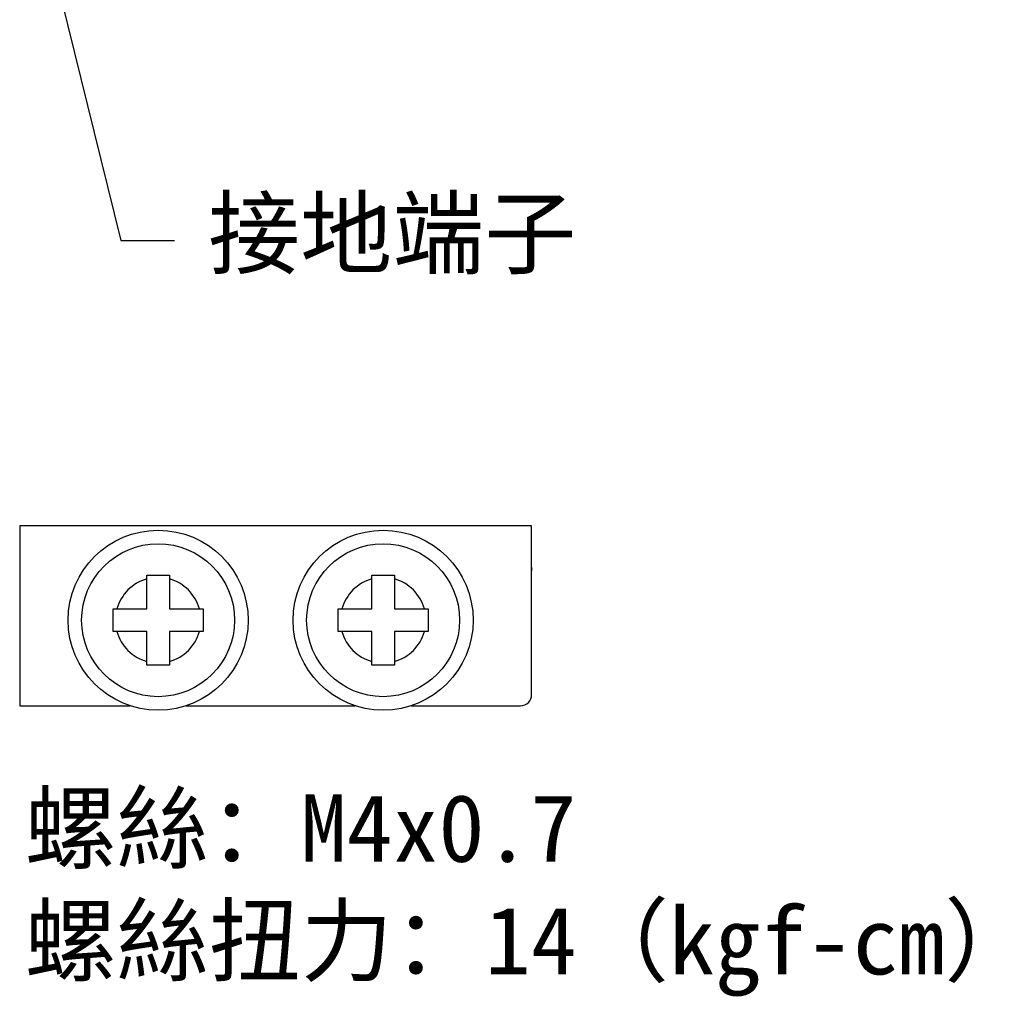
# Model space of a CAD drawing. Extents: x 14135 to 14394, y -3454 to -3177.
# Tile 1 of 25: x 14140 to 14227, y -3447 to -3360. Entities that reach past the tile are written whole.
import ezdxf

# ---------------------------------------------------------------- set-up
doc = ezdxf.new("R2010")
doc.units = 0
doc.layers.add('TEXT', color=2, linetype='CONTINUOUS')
doc.styles.get("Standard").update_dxf_attribs({"font": 'PMingLiU.ttf'})
doc.dimstyles.new('ISO-25', dxfattribs={"dimtxt": 3, "dimasz": 3, "dimexe": 1, "dimexo": 1, "dimgap": 2, "dimtad": 2, "dimtih": 1, "dimtoh": 1, "dimtxsty": 'STANDARD', "dimcen": 0, "dimclrd": 256, "dimclre": 256, "dimclrt": 256, "dimazin": 3, "dimtfac": 1, "dimtmove": 0, "dimatfit": 3})

msp = doc.modelspace()

# ---------------------------------------------------------------- linework, layer by layer
at = {"layer": 'TEXT', "color": 7}
for p, q in [((14185.036, -3405.331), (14139.529, -3405.331)), ((14139.529, -3405.331), (14139.529, -3421.331)), ((14185.036, -3420.331), (14185.036, -3405.331)), ((14150.836, -3409.731), (14152.836, -3409.731)), ((14150.836, -3410.065), (14150.836, -3409.731)), ((14152.836, -3409.731), (14152.836, -3410.065)), ((14170.836, -3409.731), (14172.836, -3409.731)), ((14170.836, -3410.065), (14170.836, -3409.731)), ((14172.836, -3409.731), (14172.836, -3410.065)), ((14150.836, -3412.731), (14150.836, -3410.065)), ((14152.836, -3410.065), (14152.836, -3412.731)), ((14170.836, -3412.731), (14170.836, -3410.065)), ((14172.836, -3410.065), (14172.836, -3412.731)), ((14147.836, -3414.731), (14147.836, -3412.731)), ((14147.836, -3412.731), (14148.17, -3412.731)), ((14148.17, -3412.731), (14150.836, -3412.731)), ((14152.836, -3412.731), (14155.502, -3412.731)), ((14155.502, -3412.731), (14155.836, -3412.731)), ((14155.836, -3412.731), (14155.836, -3414.731)), ((14167.836, -3414.731), (14167.836, -3412.731)), ((14167.836, -3412.731), (14168.17, -3412.731)), ((14168.17, -3412.731), (14170.836, -3412.731)), ((14172.836, -3412.731), (14175.502, -3412.731)), ((14175.502, -3412.731), (14175.836, -3412.731)), ((14175.836, -3412.731), (14175.836, -3414.731)), ((14148.17, -3414.731), (14147.836, -3414.731)), ((14150.836, -3414.731), (14148.17, -3414.731)), ((14150.836, -3417.397), (14150.836, -3414.731)), ((14155.502, -3414.731), (14152.836, -3414.731)), ((14152.836, -3414.731), (14152.836, -3417.397)), ((14155.836, -3414.731), (14155.502, -3414.731)), ((14168.17, -3414.731), (14167.836, -3414.731)), ((14170.836, -3414.731), (14168.17, -3414.731)), ((14170.836, -3417.397), (14170.836, -3414.731)), ((14175.502, -3414.731), (14172.836, -3414.731)), ((14172.836, -3414.731), (14172.836, -3417.397)), ((14175.836, -3414.731), (14175.502, -3414.731)), ((14150.836, -3417.731), (14150.836, -3417.397)), ((14152.836, -3417.397), (14152.836, -3417.731)), ((14170.836, -3417.731), (14170.836, -3417.397)), ((14172.836, -3417.397), (14172.836, -3417.731)), ((14152.836, -3417.731), (14150.836, -3417.731)), ((14172.836, -3417.731), (14170.836, -3417.731)), ((14139.529, -3421.331), (14149.338, -3421.331)), ((14154.334, -3421.331), (14169.338, -3421.331)), ((14174.334, -3421.331), (14177.036, -3421.331)), ((14177.036, -3421.331), (14179.036, -3421.331)), ((14179.036, -3421.331), (14184.036, -3421.331))]:
    msp.add_line(p, q, dxfattribs=at)
for centre, radius in [((14151.836, -3413.731), 8), ((14171.836, -3413.731), 8), ((14151.836, -3413.731), 6.8), ((14171.836, -3413.731), 6.8)]:
    msp.add_circle(centre, radius, dxfattribs=at)
for centre, radius, start, end in [((14191.236, -3409.331), 6.2, 177.50217, 180), ((14151.836, -3413.731), 3.8, 105.25752, 164.74248), ((14151.836, -3413.731), 3.8, 15.25752, 74.74248), ((14171.836, -3413.731), 3.8, 105.25752, 164.74248), ((14171.836, -3413.731), 3.8, 15.25752, 74.74248), ((14151.836, -3413.731), 3.8, 195.25752, 254.74248), ((14151.836, -3413.731), 3.8, 285.25752, 344.74248), ((14171.836, -3413.731), 3.8, 195.25752, 254.74248), ((14171.836, -3413.731), 3.8, 285.25752, 344.74248), ((14184.036, -3420.331), 1, 270, 0)]:
    msp.add_arc(centre, radius, start, end, dxfattribs=at)

# ---------------------------------------------------------------- texts
at = {"layer": 'TEXT', "color": 7, "char_height": 6, "attachment_point": 1}
for s, insert, width in [('{\\fSimSun|b0|i0|c134|p2;接地端子}', (14156.279, -3376.311), 86.27431), ('{\\fSimSun|b0|i0|c134|p2;螺絲：M4x0.7\\P螺絲扭力：14（kgf-cm）}', (14139.965, -3429.216), 129.41147)]:
    msp.add_mtext(s, dxfattribs=dict(at, insert=insert, width=width))

# ---------------------------------------------------------------- leaders
at = {"layer": 'TEXT', "color": 7}
msp.add_leader([(14142.411, -3355.164), (14148.52, -3379.957), (14153.278, -3379.957)], dimstyle='ISO-25', override={"dimclrd": 7}, dxfattribs=at)

doc.saveas('drawing.dxf')
